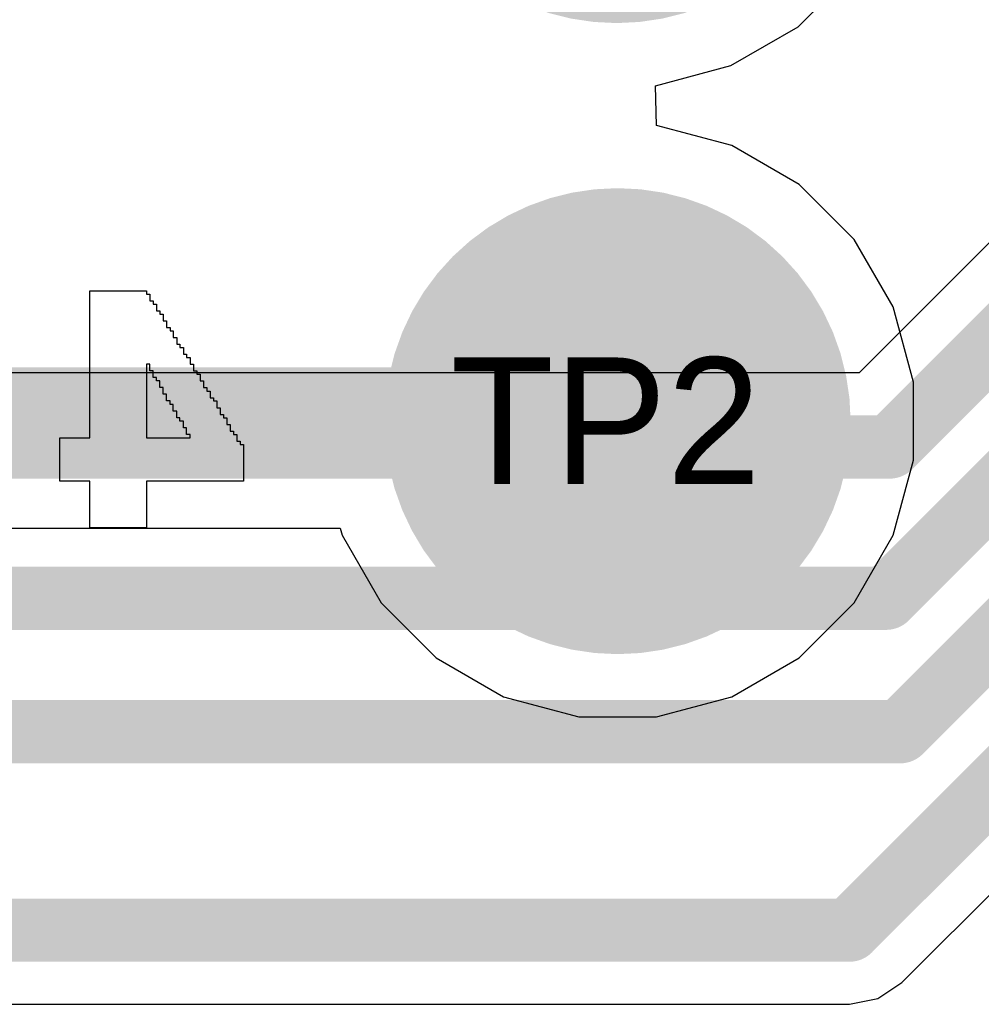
# Model space of a CAD drawing. Header units: millimetres. Extents: x -0.08 to 3.17, y -0.08 to 4.88.
# Tile 188 of 256: x 1.76 to 1.88, y 2.72 to 2.85. Entities that reach past the tile are written whole.
import ezdxf

# ---------------------------------------------------------------- set-up
doc = ezdxf.new("R2010")
doc.units = ezdxf.units.MM
doc.header["$MEASUREMENT"] = 0
for name, color, linetype in [('BottomLayer', 5, 'Continuous'), ('BottomOverlay', 54, 'Continuous'), ('BottomSolder', 6, 'Continuous'), ('Mechanical2', 216, 'Continuous'), ('MidLayer2', 76, 'Continuous')]:
    doc.layers.add(name, color=color, linetype=linetype)

# ---------------------------------------------------------------- blocks, each defined once
blk = doc.blocks.new('TP_1_27MM_510')
at = {"layer": 'BottomLayer', "const_width": 0.025}
blk.add_lwpolyline([(-0.01231, -0.00012, 1), (0.01269, -0.00012, 1)], format="xyb", close=True, dxfattribs=at)
at = {"layer": 'BottomSolder', "const_width": 0.029}
blk.add_lwpolyline([(-0.01431, -0.00012, 1), (0.01469, -0.00012, 1)], format="xyb", close=True, dxfattribs=at)
blk = doc.blocks.new('TP_1_27MM_511')
at = {"layer": 'BottomLayer', "const_width": 0.025}
blk.add_lwpolyline([(-0.020374, 0, 1), (0.004626, 0, 1)], format="xyb", close=True, dxfattribs=at)
at = {"layer": 'BottomSolder', "const_width": 0.029}
blk.add_lwpolyline([(-0.022374, 0, 1), (0.006626, 0, 1)], format="xyb", close=True, dxfattribs=at)

msp = doc.modelspace()

# ---------------------------------------------------------------- linework, layer by layer
at = {"layer": 'BottomLayer'}
for p, q in [((1.8533, 2.84475), (1.86015, 2.85161)), ((1.8449, 2.83991), (1.8533, 2.84475)), ((1.83554, 2.8374), (1.8449, 2.83991)), ((1.83566, 2.83247), (1.83554, 2.8374)), ((1.84502, 2.82996), (1.83566, 2.83247)), ((1.85342, 2.82512), (1.84502, 2.82996)), ((1.86027, 2.81826), (1.85342, 2.82512)), ((1.86512, 2.80987), (1.86027, 2.81826)), ((1.86762, 2.80051), (1.86512, 2.80987)), ((1.86762, 2.79082), (1.86762, 2.80051)), ((1.86512, 2.78145), (1.86762, 2.79082)), ((1.62866, 2.78236), (1.79627, 2.78236)), ((1.79627, 2.78236), (1.79651, 2.78145)), ((1.79651, 2.78145), (1.80136, 2.77306)), ((1.86027, 2.77306), (1.86512, 2.78145)), ((1.80136, 2.77306), (1.80821, 2.76621)), ((1.85342, 2.76621), (1.86027, 2.77306)), ((1.80821, 2.76621), (1.81661, 2.76136)), ((1.84502, 2.76136), (1.85342, 2.76621)), ((1.81661, 2.76136), (1.82597, 2.75885)), ((1.83566, 2.75885), (1.84502, 2.76136)), ((1.82597, 2.75885), (1.83566, 2.75885))]:
    msp.add_line(p, q, dxfattribs=at)
at = {"layer": 'BottomLayer', "const_width": 0.00787}
for points in [[(1.62201, 2.79841), (1.82256, 2.79841)], [(1.82256, 2.79841), (1.82814, 2.79284)]]:
    msp.add_lwpolyline(points, dxfattribs=at)
at = {"layer": 'BottomLayer', "const_width": 0.00394}
for points in [[(1.8206, 2.79841, 1), (1.82453, 2.79841, 1)], [(1.8206, 2.79841, 1), (1.82453, 2.79841, 1)], [(1.82617, 2.79284, 1), (1.83011, 2.79284, 1)]]:
    msp.add_lwpolyline(points, format="xyb", close=True, dxfattribs=at)
at = {"layer": 'BottomOverlay'}
for p, q in [((1.76512, 2.79359), (1.76512, 2.81188)), ((1.76512, 2.81188), (1.77219, 2.81188)), ((1.77219, 2.81188), (1.77219, 2.81147)), ((1.77219, 2.81147), (1.7726, 2.81147)), ((1.7726, 2.81147), (1.7726, 2.81064)), ((1.7726, 2.81064), (1.77302, 2.81064)), ((1.77302, 2.81064), (1.77302, 2.81022)), ((1.77302, 2.81022), (1.77343, 2.81022)), ((1.77343, 2.81022), (1.77343, 2.80939)), ((1.77343, 2.80939), (1.77385, 2.80939)), ((1.77385, 2.80939), (1.77385, 2.80897)), ((1.77385, 2.80897), (1.77426, 2.80897)), ((1.77426, 2.80897), (1.77426, 2.80814)), ((1.77426, 2.80814), (1.77468, 2.80814)), ((1.77468, 2.80814), (1.77468, 2.80731)), ((1.77468, 2.80731), (1.7751, 2.80731)), ((1.7751, 2.80731), (1.7751, 2.8069)), ((1.7751, 2.8069), (1.77551, 2.8069)), ((1.77551, 2.8069), (1.77551, 2.80606)), ((1.77551, 2.80606), (1.77593, 2.80606)), ((1.77593, 2.80606), (1.77593, 2.80523)), ((1.77593, 2.80523), (1.77634, 2.80523)), ((1.77634, 2.80523), (1.77634, 2.80482)), ((1.77634, 2.80482), (1.77676, 2.80482)), ((1.77676, 2.80482), (1.77676, 2.80399)), ((1.77676, 2.80399), (1.77717, 2.80399)), ((1.77717, 2.80399), (1.77717, 2.80357)), ((1.77717, 2.80357), (1.77759, 2.80357)), ((1.77759, 2.80357), (1.77759, 2.80274)), ((1.7726, 2.80274), (1.77219, 2.80274)), ((1.77219, 2.80274), (1.77219, 2.79941)), ((1.7726, 2.80191), (1.7726, 2.80274)), ((1.77302, 2.80191), (1.7726, 2.80191)), ((1.77302, 2.80108), (1.77302, 2.80191)), ((1.77759, 2.80274), (1.77801, 2.80274)), ((1.77801, 2.80274), (1.77801, 2.80191)), ((1.77801, 2.80191), (1.77842, 2.80191)), ((1.77842, 2.80191), (1.77842, 2.80149)), ((1.77343, 2.80108), (1.77302, 2.80108)), ((1.77343, 2.80066), (1.77343, 2.80108)), ((1.77385, 2.80066), (1.77343, 2.80066)), ((1.77385, 2.79983), (1.77385, 2.80066)), ((1.77842, 2.80149), (1.77884, 2.80149)), ((1.77884, 2.80149), (1.77884, 2.80066)), ((1.77884, 2.80066), (1.77925, 2.80066)), ((1.77925, 2.80066), (1.77925, 2.79983)), ((1.77219, 2.79941), (1.77219, 2.799)), ((1.77426, 2.79983), (1.77385, 2.79983)), ((1.77426, 2.799), (1.77426, 2.79983)), ((1.77925, 2.79983), (1.77967, 2.79983)), ((1.77967, 2.79983), (1.77967, 2.79941)), ((1.77967, 2.79941), (1.78008, 2.79941)), ((1.78008, 2.79941), (1.78008, 2.79858)), ((1.77219, 2.799), (1.77219, 2.79359)), ((1.77468, 2.799), (1.77426, 2.799)), ((1.77468, 2.79817), (1.77468, 2.799)), ((1.7751, 2.79817), (1.77468, 2.79817)), ((1.7751, 2.79775), (1.7751, 2.79817)), ((1.78008, 2.79858), (1.7805, 2.79858)), ((1.7805, 2.79858), (1.7805, 2.79817)), ((1.7805, 2.79817), (1.78092, 2.79817)), ((1.78092, 2.79817), (1.78092, 2.79733)), ((1.77551, 2.79775), (1.7751, 2.79775)), ((1.77551, 2.79692), (1.77551, 2.79775)), ((1.77593, 2.79692), (1.77551, 2.79692)), ((1.77593, 2.79609), (1.77593, 2.79692)), ((1.78092, 2.79733), (1.78133, 2.79733)), ((1.78133, 2.79733), (1.78133, 2.7965)), ((1.77634, 2.79609), (1.77593, 2.79609)), ((1.77634, 2.79567), (1.77634, 2.79609)), ((1.77676, 2.79567), (1.77634, 2.79567)), ((1.77676, 2.79484), (1.77676, 2.79567)), ((1.78133, 2.7965), (1.78175, 2.7965)), ((1.78175, 2.7965), (1.78175, 2.79609)), ((1.78175, 2.79609), (1.78216, 2.79609)), ((1.78216, 2.79609), (1.78216, 2.79526)), ((1.77717, 2.79484), (1.77676, 2.79484)), ((1.77717, 2.79401), (1.77717, 2.79484)), ((1.78216, 2.79526), (1.78258, 2.79526)), ((1.78258, 2.79526), (1.78258, 2.79442)), ((1.78258, 2.79442), (1.78299, 2.79442)), ((1.78299, 2.79442), (1.78299, 2.79401)), ((1.76138, 2.78819), (1.76138, 2.79359)), ((1.76138, 2.79359), (1.76304, 2.79359)), ((1.76304, 2.79359), (1.76346, 2.79359)), ((1.76346, 2.79359), (1.76512, 2.79359)), ((1.77219, 2.79359), (1.77759, 2.79359)), ((1.77759, 2.79401), (1.77717, 2.79401)), ((1.77759, 2.79359), (1.77759, 2.79401)), ((1.78299, 2.79401), (1.78341, 2.79401)), ((1.78341, 2.79401), (1.78341, 2.79318)), ((1.78341, 2.79318), (1.78383, 2.79318)), ((1.78383, 2.79318), (1.78383, 2.79276)), ((1.78383, 2.79276), (1.78424, 2.79276)), ((1.78424, 2.79276), (1.78424, 2.78819)), ((1.76512, 2.78819), (1.76138, 2.78819)), ((1.76512, 2.78237), (1.76512, 2.78819)), ((1.78424, 2.78819), (1.77219, 2.78819)), ((1.77219, 2.78819), (1.77219, 2.78237)), ((1.77219, 2.78237), (1.76512, 2.78237))]:
    msp.add_line(p, q, dxfattribs=at)
at = {"layer": 'MidLayer2'}
for p, q in [((1.92349, 2.8643), (1.86086, 2.80167)), ((1.86086, 2.80167), (1.67756, 2.80167)), ((1.8662, 2.72578), (1.92038, 2.77996)), ((1.86321, 2.72378), (1.8662, 2.72578)), ((1.85967, 2.72308), (1.86321, 2.72378)), ((1.73783, 2.72308), (1.85967, 2.72308)), ((1.85967, 2.72308), (1.85967, 2.72308))]:
    msp.add_line(p, q, dxfattribs=at)
at = {"layer": 'MidLayer2', "const_width": 0.00787}
for points in [[(1.86469, 2.79244), (1.93002, 2.85777)], [(1.86424, 2.77362), (1.92288, 2.83226)], [(1.866, 2.75701), (1.91466, 2.80567)], [(1.67756, 2.79244), (1.86469, 2.79244)], [(1.85967, 2.73231), (1.91656, 2.78919)], [(1.68318, 2.77362), (1.86424, 2.77362)], [(1.70997, 2.75701), (1.866, 2.75701)], [(1.72333, 2.73231), (1.85967, 2.73231)]]:
    msp.add_lwpolyline(points, dxfattribs=at)
at = {"layer": 'MidLayer2', "const_width": 0.00394}
for points in [[(1.86272, 2.79244, 1), (1.86665, 2.79244, 1)], [(1.86272, 2.79244, 1), (1.86665, 2.79244, 1)], [(1.86227, 2.77362, 1), (1.86621, 2.77362, 1)], [(1.86227, 2.77362, 1), (1.86621, 2.77362, 1)], [(1.86403, 2.75701, 1), (1.86797, 2.75701, 1)], [(1.86403, 2.75701, 1), (1.86797, 2.75701, 1)], [(1.85771, 2.73231, 1), (1.86164, 2.73231, 1)], [(1.85771, 2.73231, 1), (1.86164, 2.73231, 1)]]:
    msp.add_lwpolyline(points, format="xyb", close=True, dxfattribs=at)

# ---------------------------------------------------------------- block references
at = {"rotation": 90}
for name, p in [('TP_1_27MM_511', (1.83069, 2.88208)), ('TP_1_27MM_510', (1.83069, 2.79547))]:
    msp.add_blockref(name, p, dxfattribs=at)

# ---------------------------------------------------------------- texts
at = {"layer": 'Mechanical2'}
msp.add_text('TP2', height=0.015748, dxfattribs=at).set_placement((1.81002, 2.78784))

doc.saveas('drawing.dxf')
